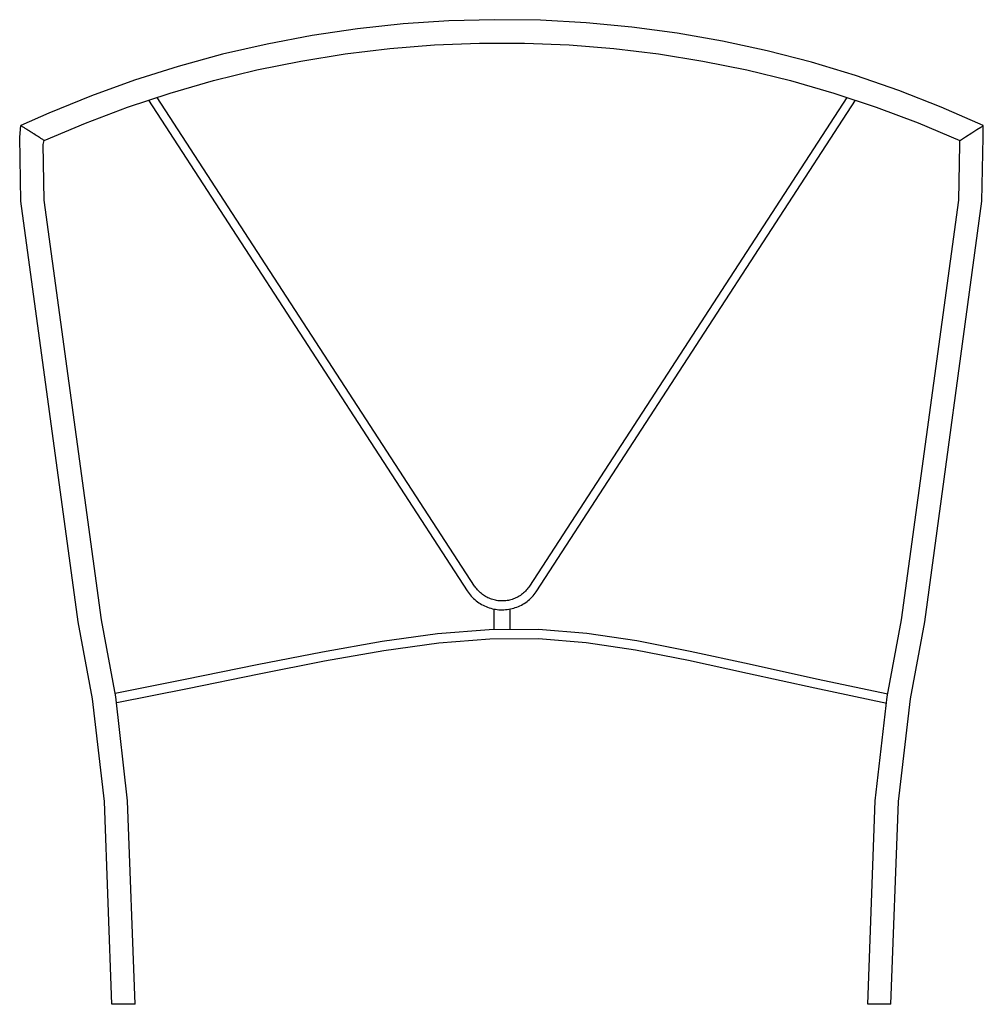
# Model space of a CAD drawing. Header units: millimetres. Extents: x -490 to 489, y 0 to 1000.
import ezdxf

# ---------------------------------------------------------------- set-up
doc = ezdxf.new("R2010")
doc.units = ezdxf.units.MM
doc.layers.add('POLANTIS METAL', color=7, linetype='Continuous', true_color=0xa2abb2)

msp = doc.modelspace()

# ---------------------------------------------------------------- linework, layer by layer
at = {"layer": 'POLANTIS METAL'}
for p, q in [((-27.84, 424.76), (-350.16, 921.09)), ((350.16, 921.09), (27.84, 424.76)), ((-358.99, 918.17), (-35.39, 419.86)), ((35.39, 419.86), (358.99, 918.17)), ((482.36, 888.31), (486.36, 890.83)), ((467.64, 878.97), (470.63, 880.87)), ((470.63, 880.87), (476.97, 884.9)), ((464.98, 877.27), (465.68, 877.71)), ((465.68, 877.71), (467.64, 878.97)), ((-8.39, 401.49), (-8.39, 380.47)), ((8.39, 380.51), (8.39, 401.49)), ((169.88, 362.56), (170.19, 362.5)), ((251.11, 345.31), (251.12, 345.31)), ((-372.66, 0.31), (-396.25, 0)), ((373.95, 0.28), (372.05, 0.3)), ((377, 0.24), (373.95, 0.28)), ((383.68, 0.15), (377, 0.24)), ((389.05, 0.08), (383.68, 0.15)), ((392.82, 0.03), (389.05, 0.08))]:
    msp.add_line(p, q, dxfattribs=at)
for points in [[(488.79, 892.37), (446.16, 911.07), (402.83, 928.05), (358.85, 943.29), (314.29, 956.75), (269.24, 968.43), (223.75, 978.29), (177.9, 986.32), (131.77, 992.52), (85.43, 996.86), (38.95, 999.35), (-7.59, 999.98), (-54.12, 998.74), (-100.56, 995.65), (-146.84, 990.7), (-192.88, 983.9), (-238.62, 975.27), (-283.98, 964.82), (-328.88, 952.56), (-373.25, 938.52), (-417.03, 922.71), (-460.14, 905.16), (-488.79, 892.37)], [(-464.98, 877.27), (-422.99, 895.03), (-380.31, 911.1), (-337.02, 925.45), (-293.2, 938.06), (-248.91, 948.9), (-204.22, 957.96), (-159.2, 965.23), (-113.93, 970.7), (-68.47, 974.35), (-22.91, 976.17), (22.69, 976.18), (68.26, 974.36), (113.71, 970.72), (158.99, 965.26), (204, 958), (248.7, 948.95), (292.99, 938.11), (336.82, 925.51), (380.11, 911.17), (422.78, 895.11), (464.79, 877.36), (464.98, 877.27)], [(-396.25, 0), (-403.84, 205.83), (-416, 310.24), (-430.6, 388.38), (-488.7, 815.55), (-489.88, 880.57), (-488.8, 892.36)], [(395, 0), (402.59, 205.83), (414.75, 310.24), (429.35, 388.38), (487.45, 815.55), (488.63, 880.57), (488.79, 892.36)], [(486.36, 890.83), (488.51, 892.19), (488.52, 892.2)], [(476.97, 884.9), (482.36, 888.31)], [(-372.66, 0.31), (-380.23, 206.57), (-392.39, 312.14), (-406.96, 390.4), (-465.12, 816.52), (-466.18, 873.12), (-464.98, 877.27)], [(371.41, 0.31), (378.98, 206.57), (391.14, 312.14), (405.71, 390.4), (463.87, 816.52), (464.92, 873.12), (464.98, 877.27)], [(27.84, 424.76), (27.1, 423.66), (26.31, 422.6), (25.48, 421.56), (24.61, 420.56), (23.7, 419.59), (22.75, 418.66), (21.76, 417.77), (20.74, 416.92), (19.69, 416.11), (18.6, 415.35), (17.49, 414.63), (16.35, 413.95), (15.18, 413.32), (13.99, 412.74), (12.77, 412.2), (11.53, 411.71), (10.28, 411.28), (9.01, 410.89), (7.72, 410.56), (6.43, 410.27), (5.12, 410.04), (3.8, 409.86), (2.48, 409.74), (1.16, 409.67), (-0.17, 409.65), (-1.5, 409.68), (-2.82, 409.77), (-4.14, 409.91), (-5.46, 410.1), (-6.76, 410.34), (-8.06, 410.64), (-9.34, 410.99), (-10.61, 411.39), (-11.86, 411.83), (-13.09, 412.33), (-14.3, 412.88), (-15.48, 413.48), (-16.64, 414.12), (-17.78, 414.81), (-18.89, 415.54), (-19.96, 416.32), (-21.01, 417.14), (-22.02, 418), (-23, 418.9), (-23.93, 419.84), (-24.84, 420.81), (-25.7, 421.82), (-26.52, 422.87), (-27.29, 423.94), (-27.84, 424.76)], [(-35.39, 419.86), (-34.44, 418.46), (-33.44, 417.11), (-32.38, 415.79), (-31.28, 414.52), (-30.12, 413.29), (-28.91, 412.11), (-27.66, 410.98), (-26.36, 409.9), (-25.03, 408.87), (-23.65, 407.89), (-22.23, 406.98), (-20.78, 406.12), (-19.29, 405.31), (-17.78, 404.57), (-16.23, 403.89), (-14.66, 403.27), (-13.07, 402.72), (-11.45, 402.23), (-9.82, 401.8), (-8.17, 401.44), (-6.51, 401.15), (-4.84, 400.92), (-3.16, 400.76), (-1.47, 400.67), (0.22, 400.65), (1.91, 400.69), (3.59, 400.8), (5.27, 400.98), (6.94, 401.22), (8.6, 401.53), (10.24, 401.91), (11.87, 402.35), (13.48, 402.86), (15.07, 403.43), (16.63, 404.06), (18.17, 404.76), (19.68, 405.52), (21.16, 406.33), (22.6, 407.21), (24.01, 408.14), (25.38, 409.13), (26.7, 410.17), (27.99, 411.26), (29.23, 412.41), (30.42, 413.6), (31.57, 414.84), (32.66, 416.13), (33.7, 417.45), (34.69, 418.82), (35.39, 419.86)], [(391.69, 315.11), (319.21, 330.28), (251, 345.33), (190.94, 358.43), (136.76, 369.04), (86.2, 376.6), (37.01, 380.58), (-13.06, 380.45), (-65.65, 376.24), (-121.78, 368.49), (-182.49, 357.79), (-248.78, 344.73), (-321.67, 329.88), (-393.05, 315.65)], [(-391.36, 306.49), (-319.47, 320.82), (-246.59, 335.67), (-180.41, 348.71), (-119.95, 359.37), (-64.23, 367.06), (-12.27, 371.23), (37.07, 371.36), (85.56, 367.43), (135.61, 359.94), (189.5, 349.39), (249.46, 336.31), (317.71, 321.25), (390.86, 305.94)], [(372.05, 0.3), (371.41, 0.31)], [(394.76, 0), (392.82, 0.03)]]:
    msp.add_lwpolyline(points, dxfattribs=at)
for points in [[(-488.51, 892.19), (-488.88, 892.42), (-488.88, 892.42), (-488.52, 892.2)], [(-486.36, 890.83), (-486.88, 891.17), (-487.77, 891.73), (-488.33, 892.08), (-488.8, 892.36)], [(-467.64, 878.97), (-468.48, 879.51), (-469.48, 880.16), (-470.63, 880.87)], [(-465.68, 877.71), (-466.13, 878), (-466.73, 878.38), (-467.64, 878.97)], [(-464.98, 877.27), (-464.99, 877.27), (-465.27, 877.45), (-465.68, 877.71)]]:
    msp.add_open_spline(points, degree=3, dxfattribs=at)
for points, knots in [([(-482.36, 888.31), (-482.46, 888.37), (-482.85, 888.62), (-484.36, 889.58), (-485.57, 890.34), (-486.36, 890.83)], [-0.7777773, -0.7777773, -0.7777773, -0.7777773, -0.7708333, -0.75, -0.6666667, -0.6666667, -0.6666667, -0.6666667]), ([(-476.97, 884.9), (-477.22, 885.05), (-478.19, 885.68), (-479.84, 886.71), (-481.36, 887.67), (-482.16, 888.18), (-482.36, 888.31)], [-0.8888889, -0.8888889, -0.8888889, -0.8888889, -0.875, -0.8333333, -0.7916667, -0.7777778, -0.7777778, -0.7777778, -0.7777778]), ([(-470.63, 880.87), (-472.32, 881.92), (-474.48, 883.29), (-476.48, 884.58), (-476.97, 884.9)], [-1, -1, -1, -1, -0.9166667, -0.8888895, -0.8888895, -0.8888895, -0.8888895])]:
    msp.add_open_spline(points, degree=3, knots=knots, dxfattribs=at)

doc.saveas('drawing.dxf')
